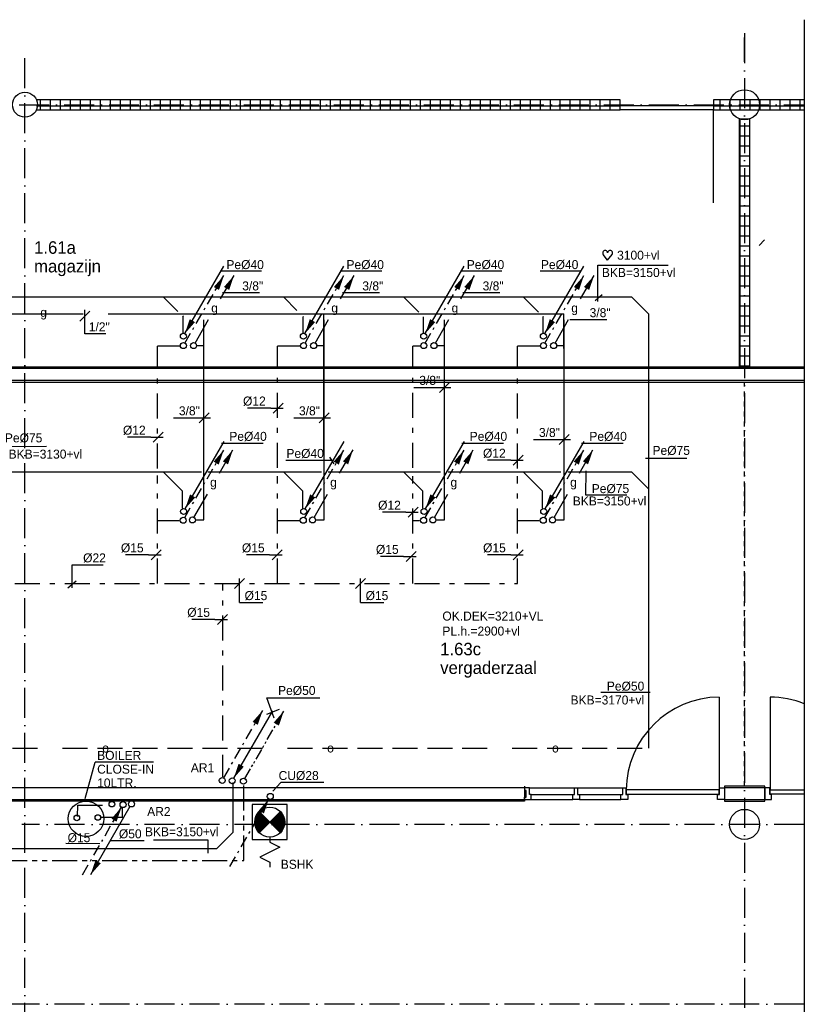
# Model space of a CAD drawing. Extents: x -39327 to 109237, y 358172 to 442272.
# Tile 7 of 96: x -1267 to 14432, y 377971 to 397674. Entities that reach past the tile are written whole.
import ezdxf
from ezdxf.enums import TextEntityAlignment as Align

# ---------------------------------------------------------------- set-up
doc = ezdxf.new("R2010")
doc.units = 0
doc.header["$LTSCALE"] = 100
for name, pattern in [('2322109', [10, 5, -2, 1, -2]), ('2322110', [10, 5, -1, 1, -1, 1, -1]), ('2322121', [2000, 1000, 1000]), ('2322123', [45, 5, -2, 5, -2, 5, -2, 5, -2, 5, -2, 5, -5]), ('2322134', [45, 40, -5]), ('DASHDOT', [9, 6, -1.5, 0, -1.5]), ('HIDDEN', [2, 1, -1])]:
    doc.linetypes.add(name, pattern=pattern)
doc.layers.get('0').update_dxf_attribs({"linetype": 'CONTINUOUS'})
for name, color, linetype in [('AL$7----_STRAMIEN', 1, 'DASHDOT'), ('AL22----_BINNENWAND', 7, 'CONTINUOUS'), ('AL28----_KONSTRUKTIE', 3, 'CONTINUOUS'), ('AL32----_BINNENKOZ', 7, 'CONTINUOUS'), ('AL32----_DRAAIR', 7, 'CONTINUOUS'), ('ALXAX---_TEGELWERK', 1, 'CONTINUOUS'), ('BL$2----', 7, 'CONTINUOUS'), ('BOUW', 8, 'CONTINUOUS'), ('WL5233--', 4, 'CONTINUOUS'), ('WL524---', 4, 'CONTINUOUS'), ('WL531---', 4, 'CONTINUOUS'), ('WL532---', 1, 'CONTINUOUS'), ('WL541---', 4, 'CONTINUOUS'), ('WL561---', 4, 'CONTINUOUS'), ('WL570---', 3, 'CONTINUOUS'), ('WM5233--', 1, 'CONTINUOUS'), ('WM531---', 1, 'CONTINUOUS'), ('WM541---', 1, 'CONTINUOUS'), ('WM570---', 1, 'CONTINUOUS')]:
    doc.layers.add(name, color=color, linetype=linetype)
doc.styles.add('BURO-018', font='BUROFONT.shx', dxfattribs={"height": 180})
doc.styles.add('BURO-025', font='BUROFONT.shx', dxfattribs={"height": 250})

# ---------------------------------------------------------------- blocks, each defined once
blk = doc.blocks.new('23SA22K6')
at = {"color": 0, "linetype": 'CONTINUOUS'}
for p, q in [((1.75, 1.75), (-1.75, 1.75)), ((-1.75, 1.75), (-1.75, -1.75)), ((-1.061, -1.061), (1.061, 1.061)), ((-1.061, 1.061), (1.061, -1.061)), ((1.75, -1.75), (1.75, 1.75)), ((2, 0), (2.5, 1)), ((2.5, 1), (3.5, -1)), ((1.5, 0), (2, 0)), ((3.5, -1), (4, 0)), ((4, 0), (4.5, 0)), ((-1.75, -1.75), (1.75, -1.75))]:
    blk.add_line(p, q, dxfattribs=at)
at = {"color": 0, "linetype": 'CONTINUOUS', "const_width": 1.5}
for points in [[(0.53, 0.53, 0.414214), (-0.53, 0.53, 1)], [(0.53, -0.53, -0.414214), (-0.53, -0.53, -1)]]:
    blk.add_lwpolyline(points, format="xyb", dxfattribs=at)
at = {"color": 0, "linetype": 'CONTINUOUS'}
blk.add_circle((0, 0), 1.5, dxfattribs=at)
at = {"color": 0, "linetype": 'CONTINUOUS', "style": 'BURO-018', "flags": 1}
blk.add_attdef('SA_MATCODE', (0, 0), '', height=1.8, dxfattribs=at)
blk = doc.blocks.new('LDV3121')
at = {"color": 0, "linetype": 'CONTINUOUS'}
blk.add_line((0.25, 0.43), (6.75, 11.69), dxfattribs=at)
blk.add_lwpolyline([(0.25, 0.43, 0, 1, 0), (1.5, 2.6, 1, 1, 0)], format="xyseb", dxfattribs=at)
blk.add_circle((0, 0), 0.5, dxfattribs=at)
blk = doc.blocks.new('*U168', base_point=(50986, 59468))
at = {"color": 0, "linetype": 'CONTINUOUS'}
for p, q in [((51086, 59568), (50886, 59368)), ((50986, 59088), (50986, 59568)), ((50986, 59088), (51452, 59088))]:
    blk.add_line(p, q, dxfattribs=at)
at = {"color": 0, "linetype": 'CONTINUOUS', "style": 'BURO-018'}
blk.add_text('%%C15', height=180, dxfattribs=at).set_placement((51086, 59138))
blk = doc.blocks.new('LDV1109')
at = {"color": 0, "linetype": 'CONTINUOUS'}
for p, q in [((5.87, 10.18), (6.75, 11.69)), ((4, 6.93), (4.94, 8.55)), ((5.31, 9.2), (5.5, 9.53)), ((2.12, 3.68), (3.06, 5.3)), ((3.44, 5.95), (3.62, 6.28)), ((0.25, 0.43), (1.19, 2.06)), ((1.56, 2.71), (1.75, 3.03))]:
    blk.add_line(p, q, dxfattribs=at)
blk.add_lwpolyline([(6.75, 11.69, 0, 1, 0), (5.5, 9.53, 1, 1, 0)], format="xyseb", dxfattribs=at)
blk.add_circle((0, 0), 0.5, dxfattribs=at)
blk = doc.blocks.new('LDV2121')
at = {"color": 0, "linetype": 'CONTINUOUS'}
blk.add_line((-0.25, -0.43), (-6.75, -11.69), dxfattribs=at)
blk.add_lwpolyline([(-6.75, -11.69, 0, 1, 0), (-5.5, -9.53, 1, 1, 0)], format="xyseb", dxfattribs=at)
blk.add_circle((0, 0), 0.5, dxfattribs=at)
blk = doc.blocks.new('LDV4109')
at = {"color": 0, "linetype": 'CONTINUOUS'}
for p, q in [((-1.13, -1.95), (-0.25, -0.43)), ((-1.69, -2.92), (-1.5, -2.6)), ((-3, -5.2), (-2.06, -3.57)), ((-3.56, -6.17), (-3.38, -5.85)), ((-4.88, -8.44), (-3.94, -6.82)), ((-5.44, -9.42), (-5.25, -9.09)), ((-6.75, -11.69), (-5.81, -10.07))]:
    blk.add_line(p, q, dxfattribs=at)
blk.add_lwpolyline([(-0.25, -0.43, 0, 1, 0), (-1.5, -2.6, 1, 1, 0)], format="xyseb", dxfattribs=at)
blk.add_circle((0, 0), 0.5, dxfattribs=at)
blk = doc.blocks.new('*U178', base_point=(50984, 57899))
at = {"color": 0, "linetype": 'CONTINUOUS'}
for p, q in [((51084, 57999), (50884, 57799)), ((50834, 57899), (50368, 57899)), ((50834, 57899), (51084, 57899))]:
    blk.add_line(p, q, dxfattribs=at)
at = {"color": 0, "linetype": 'CONTINUOUS', "style": 'BURO-018'}
blk.add_text('%%C15', height=180, dxfattribs=at).set_placement((50734, 57949), align=Align.RIGHT)
blk = doc.blocks.new('LDV1110')
at = {"color": 0, "linetype": 'CONTINUOUS'}
for p, q in [((5.87, 10.18), (6.75, 11.69)), ((4, 6.93), (4.94, 8.55)), ((5.12, 8.88), (5.31, 9.2)), ((5.5, 9.53), (5.69, 9.85)), ((3.62, 6.28), (3.81, 6.6)), ((2.12, 3.68), (3.06, 5.3)), ((3.25, 5.63), (3.44, 5.95)), ((1.75, 3.03), (1.94, 3.36)), ((0.25, 0.43), (1.19, 2.06)), ((1.37, 2.38), (1.56, 2.71))]:
    blk.add_line(p, q, dxfattribs=at)
blk.add_lwpolyline([(6.75, 11.69, 0, 1, 0), (5.5, 9.53, 1, 1, 0)], format="xyseb", dxfattribs=at)
blk.add_circle((0, 0), 0.5, dxfattribs=at)
blk = doc.blocks.new('LDV1')
at = {"color": 0, "linetype": 'CONTINUOUS'}
for p, q in [((4.5, 7.79), (6.75, 11.69)), ((0.25, 0.43), (2.5, 4.33))]:
    blk.add_line(p, q, dxfattribs=at)
blk.add_lwpolyline([(6.75, 11.69, 0, 1, 0), (5.5, 9.53, 1, 1, 0)], format="xyseb", dxfattribs=at)
blk.add_circle((0, 0), 0.5, dxfattribs=at)
at = {"color": 0, "linetype": 'CONTINUOUS', "style": 'BURO-018'}
blk.add_attdef('LD_TEXT1', text='', height=1.8, dxfattribs=at).set_placement((3.5, 6.06), align=Align.MIDDLE)
blk = doc.blocks.new('*U170', base_point=(37157, 61575))
at = {"color": 0, "linetype": 'CONTINUOUS'}
for p, q in [((37257, 61675), (37057, 61475)), ((37007, 61575), (36543, 61575)), ((37007, 61575), (37257, 61575))]:
    blk.add_line(p, q, dxfattribs=at)
at = {"color": 0, "linetype": 'CONTINUOUS', "style": 'BURO-018'}
blk.add_text('%%C12', height=180, dxfattribs=at).set_placement((36907, 61625), align=Align.RIGHT)
blk = doc.blocks.new('HART')
at = {"color": 1}
for q in [(-39.7, 52.4), (39.7, 52.4)]:
    blk.add_line((0, 0), q, dxfattribs=at)
for centre, start, end in [((-22.1, 65.7), 0, 217.18669), ((22.1, 65.7), 322.81331, 180)]:
    blk.add_arc(centre, 22.1, start, end, dxfattribs=at)
blk = doc.blocks.new('2322134-4')
at = {"layer": 'WM541---', "color": 0, "style": 'BURO-018'}
blk.add_text('g', height=180, dxfattribs=at).set_placement((-788, 391791), align=Align.MIDDLE)
blk = doc.blocks.new('2322123-1')
at = {"layer": 'WM5233--', "color": 0, "style": 'BURO-018'}
for p in [(452, 383099), (4952, 383099), (9452, 383099)]:
    blk.add_text('o', height=180, dxfattribs=at).set_placement(p, align=Align.MIDDLE)

msp = doc.modelspace()

# ---------------------------------------------------------------- linework, layer by layer
at = {"color": 1, "linetype": 'CONTINUOUS'}
for p, q in [((2750.5, 392650.6), (3573.3, 392650.5)), ((5153.3, 392650.6), (5976.1, 392650.5)), ((7560.5, 392650.6), (8383.3, 392650.5)), ((9144.9, 392650.6), (9967.7, 392650.5)), ((3602, 389196.5), (2771.6, 389196.5)), ((8412, 389196.5), (7581.5, 389196.5)), ((10806.3, 389196.5), (9975.9, 389196.5)), ((-1595.8, 389134.8), (-730, 389138.5)), ((5010.1, 388854.3), (4060.8, 388854.3)), ((11256.8, 388899.6), (12079.6, 388899.4)), ((10055.7, 388167.8), (10883.3, 388167.6)), ((10362.9, 384215.4), (11348.7, 384215.3))]:
    msp.add_line(p, q, dxfattribs=at)
at = {"color": 8, "linetype": 'CONTINUOUS'}
for p, q in [((9831.5, 382300.2), (9897.5, 382300.2)), ((9831.5, 382166.2), (9831.5, 382300.2)), ((9897.5, 382300.2), (9897.5, 382166.2)), ((10798.5, 382300.2), (10864.5, 382300.2)), ((10798.5, 382166.2), (10798.5, 382300.2)), ((10864.5, 382300.2), (10864.5, 382166.2)), ((9797.5, 382166.2), (9831.5, 382166.2)), ((9797.5, 382072.2), (9797.5, 382166.2)), ((9931.5, 382072.2), (9797.5, 382072.2)), ((9897.5, 382166.2), (9931.5, 382166.2)), ((9931.5, 382166.2), (9931.5, 382072.2)), ((10764.5, 382166.2), (10798.5, 382166.2)), ((10764.5, 382072.2), (10764.5, 382166.2)), ((10898.5, 382072.2), (10764.5, 382072.2)), ((10864.5, 382166.2), (10898.5, 382166.2)), ((10898.5, 382166.2), (10898.5, 382072.2))]:
    msp.add_line(p, q, dxfattribs=at)
at = {"layer": 'AL$7----_STRAMIEN', "color": 1}
for p, q in [((13238.5, 397403.8), (13238.5, 363077.9)), ((13238.5, 396831.4), (13238.5, 397321.3)), ((-1161.5, 362998.5), (-1161.5, 396948.5)), ((-34584, 395972.2), (14432.5, 395972.2)), ((14432.5, 381572.2), (-1226.3, 381572.2)), ((14432.5, 377972.2), (-35682.5, 377972.2))]:
    msp.add_line(p, q, dxfattribs=at)
at = {"layer": 'AL22----_BINNENWAND', "color": 8}
for p, q in [((10750.5, 396072.2), (-932.4, 396072.2)), ((10750.5, 395872.2), (10750.5, 396072.2)), ((14432.5, 396072.2), (12618.5, 396072.2)), ((12618.5, 396072.2), (12618.5, 395872.2)), ((-932.4, 395872.2), (10750.5, 395872.2)), ((12618.5, 395872.2), (14432.5, 395872.2)), ((13701.9, 395872.2), (14432.5, 395872.2)), ((13138.5, 390722.2), (13138.5, 395689.4)), ((13138.5, 395689.4), (13338.5, 395689.4)), ((13338.5, 395689.4), (13338.5, 390722.2)), ((14432.5, 390722.2), (-1681.5, 390722.2)), ((13338.5, 390722.2), (13138.5, 390722.2)), ((-1681.5, 390422.2), (14432.5, 390422.2)), ((12728.5, 384120.2), (12728.5, 382260.2)), ((13748.5, 384120.2), (13748.5, 382260.2)), ((8830.5, 382336.2), (8830.5, 382036.2)), ((9897.5, 382300.2), (10798.5, 382300.2)), ((12728.5, 382260.2), (10868.5, 382260.2)), ((10868.5, 382260.2), (10868.5, 382178.2)), ((12728.5, 382178.2), (12728.5, 382260.2)), ((12832.5, 382336.2), (12832.5, 382036.2)), ((13644.5, 382336.2), (12832.5, 382336.2)), ((12832.5, 382306.2), (13644.5, 382306.2)), ((13644.5, 382036.2), (13644.5, 382336.2)), ((13748.5, 382260.2), (14432.5, 382260.2)), ((13748.5, 382178.2), (13748.5, 382260.2)), ((9931.5, 382166.2), (10764.5, 382166.2)), ((9931.5, 382072.2), (10764.5, 382072.2)), ((10868.5, 382178.2), (12728.5, 382178.2)), ((12832.5, 382066.2), (13644.5, 382066.2)), ((14432.5, 382178.2), (13748.5, 382178.2)), ((8830.5, 382036.2), (-1970.5, 382036.2)), ((12832.5, 382036.2), (13644.5, 382036.2))]:
    msp.add_line(p, q, dxfattribs=at)
at = {"layer": 'AL22----_BINNENWAND', "color": 8, "linetype": 'CONTINUOUS'}
for p, q in [((14432.5, 390692.2), (-1681.5, 390692.2)), ((14432.5, 390452.2), (-1681.5, 390452.2)), ((-1700.5, 382306.2), (8830.5, 382306.2)), ((-1940.5, 382066.2), (8830.5, 382066.2))]:
    msp.add_line(p, q, dxfattribs=at)
at = {"layer": 'AL22----_BINNENWAND', "color": 8, "linetype": 'HIDDEN'}
msp.add_line((13238.5, 382336.2), (13238.5, 390422.2), dxfattribs=at)
at = {"layer": 'AL22----_BINNENWAND', "color": 8}
for points in [[(12832.5, 382300.2), (12832.5, 382072.2), (12698.5, 382072.2), (12698.5, 382166.2), (12732.5, 382166.2), (12732.5, 382300.2), (12832.5, 382300.2)], [(13644.5, 382300.2), (13644.5, 382072.2), (13778.5, 382072.2), (13778.5, 382166.2), (13744.5, 382166.2), (13744.5, 382300.2), (13644.5, 382300.2)]]:
    msp.add_lwpolyline(points, dxfattribs=at)
for centre, start, end in [((12746.1, 382242.6), 90.53799, 179.46201), ((13730.8, 382242.6), 68.05817, 89.46201)]:
    msp.add_arc(centre, 1877.7, start, end, dxfattribs=at)
at = {"layer": 'AL28----_KONSTRUKTIE', "color": 8}
for centre, radius in [((13238.5, 395972.2), 300), ((-1161.5, 395972.2), 250), ((13238.5, 381572.2), 300)]:
    msp.add_circle(centre, radius, dxfattribs=at)
at = {"layer": 'AL32----_BINNENKOZ', "color": 8}
for p, q in [((10750.5, 395960.2), (12618.5, 395960.2)), ((10750.5, 395880.2), (12618.5, 395880.2)), ((8930.5, 382300.2), (9831.5, 382300.2)), ((8964.5, 382166.2), (9797.5, 382166.2)), ((8964.5, 382072.2), (9797.5, 382072.2))]:
    msp.add_line(p, q, dxfattribs=at)
for points in [[(8830.5, 382300.2), (8830.5, 382252.2)], [(8830.5, 382118.2), (8830.5, 382072.2), (8964.5, 382072.2), (8964.5, 382166.2), (8930.5, 382166.2), (8930.5, 382300.2), (8830.5, 382300.2)], [(8830.5, 382072.2), (8830.5, 382118.2), (8864.5, 382118.2), (8864.5, 382252.2), (8830.5, 382252.2)]]:
    msp.add_lwpolyline(points, dxfattribs=at)
at = {"layer": 'AL32----_DRAAIR', "color": 8}
msp.add_line((12618.5, 394012.2), (12618.5, 395880.2), dxfattribs=at)
at = {"layer": 'ALXAX---_TEGELWERK', "color": 8}
for p, q in [((-849.3, 395872.2), (-849.3, 396072.2)), ((-649.3, 395872.2), (-649.3, 396072.2)), ((-449.3, 395872.2), (-449.3, 396072.2)), ((-249.3, 395872.2), (-249.3, 396072.2)), ((-49.3, 395872.2), (-49.3, 396072.2)), ((150.7, 395872.2), (150.7, 396072.2)), ((350.7, 395872.2), (350.7, 396072.2)), ((550.7, 395872.2), (550.7, 396072.2)), ((750.7, 395872.2), (750.7, 396072.2)), ((950.7, 395872.2), (950.7, 396072.2)), ((1150.7, 395872.2), (1150.7, 396072.2)), ((1350.7, 395872.2), (1350.7, 396072.2)), ((1550.7, 395872.2), (1550.7, 396072.2)), ((1750.7, 395872.2), (1750.7, 396072.2)), ((1950.7, 395872.2), (1950.7, 396072.2)), ((2150.7, 395872.2), (2150.7, 396072.2)), ((2350.7, 395872.2), (2350.7, 396072.2)), ((2550.7, 395872.2), (2550.7, 396072.2)), ((2750.7, 395872.2), (2750.7, 396072.2)), ((2950.7, 395872.2), (2950.7, 396072.2)), ((3150.7, 395872.2), (3150.7, 396072.2)), ((3350.7, 395872.2), (3350.7, 396072.2)), ((3550.7, 395872.2), (3550.7, 396072.2)), ((3750.7, 395872.2), (3750.7, 396072.2)), ((3950.7, 395872.2), (3950.7, 396072.2)), ((4150.7, 395872.2), (4150.7, 396072.2)), ((4350.7, 395872.2), (4350.7, 396072.2)), ((4550.7, 395872.2), (4550.7, 396072.2)), ((4750.7, 395872.2), (4750.7, 396072.2)), ((4950.7, 395872.2), (4950.7, 396072.2)), ((5150.7, 395872.2), (5150.7, 396072.2)), ((5350.7, 395872.2), (5350.7, 396072.2)), ((5550.7, 395872.2), (5550.7, 396072.2)), ((5750.7, 395872.2), (5750.7, 396072.2)), ((5950.7, 395872.2), (5950.7, 396072.2)), ((6150.7, 395872.2), (6150.7, 396072.2)), ((6350.7, 395872.2), (6350.7, 396072.2)), ((6550.7, 395872.2), (6550.7, 396072.2)), ((6750.7, 395872.2), (6750.7, 396072.2)), ((6950.7, 395872.2), (6950.7, 396072.2)), ((7150.7, 395872.2), (7150.7, 396072.2)), ((7350.7, 395872.2), (7350.7, 396072.2)), ((7550.7, 395872.2), (7550.7, 396072.2)), ((7750.7, 395872.2), (7750.7, 396072.2)), ((7950.7, 395872.2), (7950.7, 396072.2)), ((8150.7, 395872.2), (8150.7, 396072.2)), ((8350.7, 395872.2), (8350.7, 396072.2)), ((8550.7, 395872.2), (8550.7, 396072.2)), ((8750.7, 395872.2), (8750.7, 396072.2)), ((8950.7, 395872.2), (8950.7, 396072.2)), ((9150.7, 395872.2), (9150.7, 396072.2)), ((9350.7, 395872.2), (9350.7, 396072.2)), ((9550.7, 395872.2), (9550.7, 396072.2)), ((9750.7, 395872.2), (9750.7, 396072.2)), ((9950.7, 395872.2), (9950.7, 396072.2)), ((10150.7, 395872.2), (10150.7, 396072.2)), ((10350.7, 395872.2), (10350.7, 396072.2)), ((10550.7, 395872.2), (10550.7, 396072.2)), ((12750.7, 395872.2), (12750.7, 396072.2)), ((12950.7, 395872.2), (12950.7, 396072.2)), ((13150.7, 395872.2), (13150.7, 396072.2)), ((13350.7, 395872.2), (13350.7, 396072.2)), ((13550.7, 395872.2), (13550.7, 396072.2)), ((13750.7, 395872.2), (13750.7, 396072.2)), ((13950.7, 395872.2), (13950.7, 396072.2)), ((14150.7, 395872.2), (14150.7, 396072.2)), ((14350.7, 395872.2), (14350.7, 396072.2)), ((-932.4, 395949.3), (10750.5, 395949.3)), ((12618.5, 395949.3), (14432.5, 395949.3)), ((13150.7, 390722.2), (13150.7, 395689.4)), ((13138.5, 395549.3), (13338.5, 395549.3)), ((13138.5, 395349.3), (13338.5, 395349.3)), ((13138.5, 395149.3), (13338.5, 395149.3)), ((13138.5, 394949.3), (13338.5, 394949.3)), ((13138.5, 394749.3), (13338.5, 394749.3)), ((13138.5, 394549.3), (13338.5, 394549.3)), ((13138.5, 394349.3), (13338.5, 394349.3)), ((13138.5, 394149.3), (13338.5, 394149.3)), ((13138.5, 393949.3), (13338.5, 393949.3)), ((13138.5, 393749.3), (13338.5, 393749.3)), ((13138.5, 393549.3), (13338.5, 393549.3)), ((13138.5, 393349.3), (13338.5, 393349.3)), ((13138.5, 393149.3), (13338.5, 393149.3)), ((13138.5, 392949.3), (13338.5, 392949.3)), ((13138.5, 392749.3), (13338.5, 392749.3)), ((13138.5, 392549.3), (13338.5, 392549.3)), ((13138.5, 392349.3), (13338.5, 392349.3)), ((13138.5, 392149.3), (13338.5, 392149.3)), ((13138.5, 391949.3), (13338.5, 391949.3)), ((13138.5, 391749.3), (13338.5, 391749.3)), ((13138.5, 391549.3), (13338.5, 391549.3)), ((13138.5, 391349.3), (13338.5, 391349.3)), ((13138.5, 391149.3), (13338.5, 391149.3)), ((13138.5, 390949.3), (13338.5, 390949.3)), ((13138.5, 390749.3), (13338.5, 390749.3))]:
    msp.add_line(p, q, dxfattribs=at)
at = {"layer": 'BL$2----', "color": 1}
for p, q in [((3675.6, 384105.4), (4740.7, 384105.4)), ((3827.7, 383699.9), (3675.6, 384105.4)), ((3675.6, 383775.9), (3929.2, 383877.3))]:
    msp.add_line(p, q, dxfattribs=at)
at = {"layer": 'BOUW', "color": 1}
for p, q in [((40.3, 382088.6), (242.4, 382816.2)), ((1410.7, 382816.2), (242.4, 382816.2)), ((4816.1, 382408.7), (3959.7, 382408.7))]:
    msp.add_line(p, q, dxfattribs=at)
at = {"layer": 'WL5233--', "color": 4, "linetype": '2322123'}
msp.add_line((-4910.3, 383098.9), (11314.1, 383098.9), dxfattribs=at)
at = {"layer": 'WL524---', "linetype": '2322121'}
for p, q in [((1023.3, 392120.2), (-2874.2, 392120.2)), ((3423.3, 392120.2), (1023.3, 392120.2)), ((1612.1, 392120.2), (1895.2, 391837.1)), ((5823.3, 392120.2), (3423.3, 392120.2)), ((4014.9, 392120.2), (4279.7, 391855.4)), ((8223.2, 392120.2), (5823.3, 392120.2)), ((6422.1, 392120.2), (6720.2, 391822.1)), ((10982.6, 392120.3), (8223.2, 392120.2)), ((8816.4, 392120.2), (9112.8, 391823.8)), ((11313.9, 391789), (10982.6, 392120.3)), ((1987.4, 391744.9), (2002.5, 391729.8)), ((2002.5, 391390.6), (2002.5, 391729.8)), ((4402.6, 391732.5), (4405.3, 391729.8)), ((4405.3, 391390.6), (4405.3, 391729.8)), ((6812.5, 391390.6), (6812.5, 391729.8)), ((9197.3, 391739.4), (9206.8, 391729.8)), ((9206.8, 391390.6), (9206.8, 391729.8)), ((11313.9, 391789), (11314.1, 383098.9)), ((1023.3, 388620.2), (-2874.2, 388620.2)), ((2372.5, 388620.2), (1023.3, 388620.2)), ((1612.1, 388620.3), (1992.2, 388240.2)), ((3423.3, 388620.2), (2495.5, 388620.2)), ((4769.5, 388620.2), (3423.3, 388620.2)), ((4014.9, 388620.3), (4395, 388240.2)), ((5823.3, 388620.2), (4907.7, 388620.2)), ((7151, 388620.2), (5823.3, 388620.2)), ((6422.1, 388620.3), (6802.2, 388240.2)), ((8223.2, 388620.2), (7304.6, 388620.2)), ((9563.3, 388620.3), (8223.2, 388620.2)), ((8816.4, 388620.3), (9196.6, 388240.2)), ((10982.6, 388620.3), (9701.5, 388620.3)), ((11313.9, 388288.9), (10982.6, 388620.3)), ((1992.2, 387899.4), (1992.2, 388240.2)), ((4395, 387899.4), (4395, 388240.2)), ((6802.2, 387899.4), (6802.2, 388240.2)), ((9196.6, 387899.4), (9196.6, 388240.2)), ((2997.3, 382408.5), (2997.3, 381409)), ((2674.5, 381086.2), (2997.3, 381409)), ((-9833.4, 381086.3), (2674.5, 381086.2))]:
    msp.add_line(p, q, dxfattribs=at)
at = {"layer": 'WL531---', "linetype": '2322109'}
for p, q in [((1942.5, 391138.6), (1490.7, 391138.6)), ((1490.7, 388692.3), (1490.7, 391138.6)), ((4345.2, 391138.6), (3893.5, 391138.6)), ((3893.5, 388707.7), (3893.5, 391138.6)), ((6752.4, 391138.6), (6596.4, 391138.6)), ((6596.4, 388707.7), (6596.4, 391138.6)), ((9146.8, 391138.6), (8695.1, 391138.6)), ((8695.1, 388692.3), (8695.1, 391138.6)), ((1490.7, 386391), (1490.7, 388554.1)), ((3893.5, 386391), (3893.5, 388538.7)), ((6596.4, 386394.7), (6596.4, 388538.7)), ((8695.1, 386394.7), (8695.1, 388538.7)), ((1926, 387647.4), (1490.7, 387647.4)), ((4328.7, 387647.4), (3893.5, 387647.4)), ((6735.9, 387647.4), (6596.4, 387647.4)), ((9130.3, 387647.4), (8695.1, 387647.4)), ((-6366.9, 386394.7), (8695.1, 386394.7)), ((2796.4, 383250.2), (2796.2, 386394.7)), ((2796.4, 382524.1), (2796.4, 382964.5)), ((-111.8, 381730.1), (-107, 381958.5)), ((-107, 381958.5), (509.8, 381958.5)), ((790.9, 381713.3), (790.9, 381910.9)), ((366.6, 381713.3), (790.9, 381713.3))]:
    msp.add_line(p, q, dxfattribs=at)
at = {"layer": 'WL531---', "color": 1}
msp.add_line((4932.2, 388917.4), (5017.8, 388785.2), dxfattribs=at)
at = {"layer": 'WL532---', "linetype": '2322110'}
for p, q in [((3215.7, 380847.2), (3215.6, 382381.4)), ((-6618, 380847.2), (3215.7, 380847.2))]:
    msp.add_line(p, q, dxfattribs=at)
at = {"layer": 'WL532---', "color": 3}
msp.add_circle((59.7, 381684.1), 355.2, dxfattribs=at)
at = {"layer": 'WL541---', "color": 3, "linetype": '2322134'}
for p, q in [((-3996.1, 391790.6), (2420.6, 391790.6)), ((2420.6, 391790.6), (4820.6, 391790.6)), ((2420.6, 387668), (2420.6, 391790.6)), ((4820.6, 391790.6), (7205.1, 391790.6)), ((4820.6, 389022.6), (4820.6, 391790.6)), ((4820.6, 391096.9), (4820.6, 391790.6)), ((4823.4, 387668), (4823.4, 391790.6)), ((7205.1, 391790.6), (9620.6, 391790.6)), ((7230.6, 387668), (7230.6, 391790.6)), ((9620.6, 391096.9), (9620.6, 391790.6)), ((9625, 387668), (9625, 391790.6)), ((2267.7, 391152.2), (2421, 391152.2)), ((4670.5, 391152.2), (4823.7, 391152.2)), ((7077.7, 391152.2), (7230.9, 391152.2)), ((9472.1, 391152.2), (9625.3, 391152.2)), ((2257.3, 387668), (2420.6, 387668)), ((4660.1, 387668), (4823.4, 387668)), ((7067.3, 387668), (7230.6, 387668)), ((9461.7, 387668), (9625, 387668))]:
    msp.add_line(p, q, dxfattribs=at)
at = {"layer": 'WL561---', "color": 1}
for centre in [(577.6, 381975.7), (-124.7, 381701.5), (295.4, 381709.3)]:
    msp.add_circle(centre, 55.7, dxfattribs=at)
at = {"layer": 'WL570---', "color": 1}
msp.add_line((13526, 393156.9), (13636.7, 393267.6), dxfattribs=at)
at = {"layer": 'WM531---', "linetype": 'CONTINUOUS'}
for p, q in [((3528.5, 392207), (2790.1, 392207)), ((4521.6, 392121.6), (3671.9, 392121.6)), ((5931.3, 392207), (5192.9, 392207)), ((6825.6, 392121.6), (5975.9, 392121.6)), ((8338.5, 392207), (7600, 392207)), ((133, 391843.1), (-67, 391643.1)), ((33, 391387.7), (33, 391870.3)), ((10479.8, 391670.7), (9741.3, 391670.7)), ((457.8, 391387.7), (33, 391387.7)), ((7332.9, 390417), (7132.9, 390217)), ((6622.5, 390317), (7359.6, 390317)), ((2522.9, 389807.5), (2322.9, 389607.5)), ((4925.7, 389807.5), (4725.7, 389607.5)), ((1812.6, 389707.5), (2549.6, 389707.5)), ((4215.3, 389707.5), (4952.4, 389707.5)), ((9727.3, 389373.7), (9527.3, 389173.7)), ((9016.9, 389273.7), (9754, 389273.7))]:
    msp.add_line(p, q, dxfattribs=at)
at = {"layer": 'WM531---'}
for p, q in [((-220.2, 386305.5), (-220.2, 386764.4)), ((-220.2, 386764.4), (406.1, 386764.4)), ((-304.9, 386305.5), (-135.4, 386446.6)), ((338.3, 381184), (-343.3, 381186)), ((1221.1, 381239.2), (539.5, 381241.2))]:
    msp.add_line(p, q, dxfattribs=at)
at = {"layer": 'WM541---', "color": 1}
for p, q in [((10304.3, 392760.5), (11711.5, 392760.5)), ((10304.3, 392031.9), (10304.3, 392760.5)), ((10249.3, 392052.3), (10386.8, 392176)), ((3798.5, 382234.2), (3959.7, 382408.7)), ((2506.6, 381258.9), (1407.1, 381258.9)), ((2506.6, 380997.9), (2506.6, 381258.9))]:
    msp.add_line(p, q, dxfattribs=at)
at = {"layer": 'WM570---', "color": 1}
msp.add_line((14432.5, 397674.4), (14432.5, 359689.1), dxfattribs=at)
at = {"layer": 'WM570---'}
msp.add_line((10060.5, 388643.9), (10055.7, 388167.8), dxfattribs=at)

# ---------------------------------------------------------------- block references
at = {"layer": 'WL524---', "color": 2}
for name, p, xscale, yscale, zscale in [('LDV3121', (2007.4, 391340.4), 120, 120, 120), ('LDV3121', (4410.1, 391340.4), 120, 120, 120), ('LDV3121', (6817.3, 391340.4), 120, 120, 120), ('LDV3121', (9211.7, 391340.4), 120, 120, 120), ('LDV3121', (2013.1, 387832.9), 120, 120, 120), ('LDV3121', (4415.9, 387832.9), 120, 120, 120), ('LDV3121', (6823.1, 387832.9), 120, 120, 120), ('LDV3121', (9217.5, 387832.9), 120, 120, 120), ('LDV3121', (2985.1, 382443.6), 120, 120, 120), ('LDV2121', (970.2, 381980.9), 121.5, 121.5, 121.5)]:
    msp.add_blockref(name, p, dxfattribs=dict(at, xscale=xscale, yscale=yscale, zscale=zscale))
at = {"layer": 'WL531---', "color": 2}
for name, p, xscale, yscale, zscale in [('LDV1109', (2008.9, 391152.1), 120.0000000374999, 120.0000000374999, 120.0000000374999), ('LDV1109', (4411.7, 391152.1), 120.0000000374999, 120.0000000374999, 120.0000000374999), ('LDV1109', (6818.9, 391152.1), 120.0000000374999, 120.0000000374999, 120.0000000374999), ('LDV1109', (9213.3, 391152.1), 120.0000000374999, 120.0000000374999, 120.0000000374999), ('LDV1109', (2004.4, 387657.7), 120.0000000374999, 120.0000000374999, 120.0000000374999), ('LDV1109', (4407.2, 387657.7), 120.0000000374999, 120.0000000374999, 120.0000000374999), ('LDV1109', (6814.4, 387657.7), 120.0000000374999, 120.0000000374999, 120.0000000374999), ('LDV1109', (9208.8, 387657.7), 120.0000000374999, 120.0000000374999, 120.0000000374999), ('LDV1109', (2785.2, 382450.3), 120.0000000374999, 120.0000000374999, 120.0000000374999), ('LDV4109', (3747.9, 382132), 120, 120, 120), ('LDV4109', (800.3, 381967.5), 120, 120, 120)]:
    msp.add_blockref(name, p, dxfattribs=dict(at, xscale=xscale, yscale=yscale, zscale=zscale))
at = {"layer": 'WL531---', "color": 2, "xscale": 200, "yscale": 200, "zscale": 200, "rotation": 270}
msp.add_blockref('23SA22K6', (3736.2, 381616.4), dxfattribs=at)
at = {"layer": 'WL532---', "color": 2, "xscale": 120, "yscale": 120, "zscale": 120}
msp.add_blockref('LDV1110', (3207.8, 382435.6), dxfattribs=at)
at = {"layer": 'WL541---', "color": 2}
ref = msp.add_blockref('LDV1', (2211.8, 391152.1), dxfattribs=dict(at, xscale=120.0000000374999, yscale=120.0000000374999, zscale=120.0000000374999))
ref.add_attrib('LD_TEXT1', 'g', dxfattribs={"layer": '0', "color": 1, "linetype": 'CONTINUOUS', "height": 180, "style": 'BURO-018'}).set_placement((2631.8, 391879.6), align=Align.MIDDLE)
ref = msp.add_blockref('LDV1', (4614.6, 391152.1), dxfattribs=dict(at, xscale=120.0000000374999, yscale=120.0000000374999, zscale=120.0000000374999))
ref.add_attrib('LD_TEXT1', 'g', dxfattribs={"layer": '0', "color": 1, "linetype": 'CONTINUOUS', "height": 180, "style": 'BURO-018'}).set_placement((5034.6, 391879.6), align=Align.MIDDLE)
ref = msp.add_blockref('LDV1', (7021.8, 391152.1), dxfattribs=dict(at, xscale=120.0000000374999, yscale=120.0000000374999, zscale=120.0000000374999))
ref.add_attrib('LD_TEXT1', 'g', dxfattribs={"layer": '0', "color": 1, "linetype": 'CONTINUOUS', "height": 180, "style": 'BURO-018'}).set_placement((7441.8, 391879.6), align=Align.MIDDLE)
ref = msp.add_blockref('LDV1', (9416.2, 391152.1), dxfattribs=dict(at, xscale=120.0000000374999, yscale=120.0000000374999, zscale=120.0000000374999))
ref.add_attrib('LD_TEXT1', 'g', dxfattribs={"layer": '0', "color": 1, "linetype": 'CONTINUOUS', "height": 180, "style": 'BURO-018'}).set_placement((9836.2, 391879.6), align=Align.MIDDLE)
ref = msp.add_blockref('LDV1', (2189.7, 387662.8), dxfattribs=dict(at, xscale=120.0000000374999, yscale=120.0000000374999, zscale=120.0000000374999))
ref.add_attrib('LD_TEXT1', 'g', dxfattribs={"layer": '0', "color": 1, "linetype": 'CONTINUOUS', "height": 180, "style": 'BURO-018'}).set_placement((2609.7, 388390.3), align=Align.MIDDLE)
ref = msp.add_blockref('LDV1', (4592.5, 387662.8), dxfattribs=dict(at, xscale=120.0000000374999, yscale=120.0000000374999, zscale=120.0000000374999))
ref.add_attrib('LD_TEXT1', 'g', dxfattribs={"layer": '0', "color": 1, "linetype": 'CONTINUOUS', "height": 180, "style": 'BURO-018'}).set_placement((5012.5, 388390.3), align=Align.MIDDLE)
ref = msp.add_blockref('LDV1', (6999.7, 387662.8), dxfattribs=dict(at, xscale=120.0000000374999, yscale=120.0000000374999, zscale=120.0000000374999))
ref.add_attrib('LD_TEXT1', 'g', dxfattribs={"layer": '0', "color": 1, "linetype": 'CONTINUOUS', "height": 180, "style": 'BURO-018'}).set_placement((7419.7, 388390.3), align=Align.MIDDLE)
ref = msp.add_blockref('LDV1', (9394.1, 387662.8), dxfattribs=dict(at, xscale=120.0000000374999, yscale=120.0000000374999, zscale=120.0000000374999))
ref.add_attrib('LD_TEXT1', 'g', dxfattribs={"layer": '0', "color": 1, "linetype": 'CONTINUOUS', "height": 180, "style": 'BURO-018'}).set_placement((9814.1, 388390.3), align=Align.MIDDLE)
at = {"layer": 'WM5233--', "color": 1}
msp.add_blockref('2322123-1', (0, 0), dxfattribs=at)
at = {"layer": 'WM531---'}
for name, p in [('*U170', (3906.4, 389903.2)), ('*U170', (1503.6, 389320.6)), ('*U170', (8707.9, 388859.3)), ('*U170', (6609.2, 387818.5)), ('*U178', (1462.7, 386965.4)), ('*U178', (3884.2, 386965.4)), ('*U178', (8709.4, 386965.4)), ('*U178', (6565.6, 386934.2)), ('*U168', (3132.7, 386389.7)), ('*U168', (5554.3, 386389.7)), ('*U178', (2790.1, 385674.5))]:
    msp.add_blockref(name, p, dxfattribs=at)
at = {"layer": 'WM541---', "color": 1}
msp.add_blockref('2322134-4', (0, 0), dxfattribs=at)
at = {"layer": 'WM570---', "xscale": 2.25, "yscale": 2.25, "zscale": 2.25}
msp.add_blockref('HART', (10497.5, 392859.6), dxfattribs=at)

# ---------------------------------------------------------------- texts
at = {"color": 1, "linetype": 'CONTINUOUS', "style": 'BURO-018'}
for s, p in [('Pe%%c40', (2868.9, 392683.3)), ('Pe%%c40', (5271.7, 392683.3)), ('Pe%%c40', (7678.9, 392683.3)), ('Pe%%c40', (9162.1, 392683.3)), ('Pe%%c75', (-1563.4, 389215.8)), ('Pe%%c40', (2927.3, 389246.5)), ('Pe%%c40', (7737.2, 389246.5)), ('Pe%%c40', (10131.6, 389246.5)), ('Pe%%c75', (11395.3, 388964.8)), ('Pe%%C40', (4069.6, 388904.3)), ('Pe%%c75', (10179, 388200.5)), ('Pe%%c50', (10481.4, 384248.1)), ('Pe%%c50', (3902.7, 384161.4))]:
    msp.add_text(s, height=180, dxfattribs=at).set_placement(p)
at = {"layer": 'BOUW', "style": 'BURO-025'}
for s, p in [('1.61a', (-979.3, 392990.1)), ('magazijn', (-979.3, 392617.1)), ('1.63c', (7146.6, 384955.3)), ('vergaderzaal', (7146.6, 384582.3))]:
    msp.add_text(s, height=250, dxfattribs=at).set_placement(p)
at = {"layer": 'BOUW', "color": 1, "style": 'BURO-018'}
for s, p in [('OK.DEK=3210+VL', (7190.6, 385650.2)), ('PL.h.=2900+vl', (7190.6, 385350.2)), ('AR1', (2157, 382615.3)), ('AR2', (1283.5, 381738.5)), ('%%c50', (717.7, 381292.7)), ('%%c15', (-308.5, 381215.5)), ('BSHK', (3956.2, 380682.9))]:
    msp.add_text(s, height=180, dxfattribs=at).set_placement(p)
msp.add_text('CU%%C28', height=180, dxfattribs=at).set_placement((4716.1, 382458.7), align=Align.RIGHT)
at = {"layer": 'WL532---', "color": 1, "style": 'BURO-018'}
for s, p in [('BOILER', (282.8, 382862.4)), ('CLOSE-IN', (282.8, 382586.3)), ('10LTR.', (282.8, 382311.1))]:
    msp.add_text(s, height=180, dxfattribs=at).set_placement(p)
at = {"layer": 'WM531---', "linetype": 'CONTINUOUS', "style": 'BURO-018'}
for s, p in [('3/8"', (3605.9, 392257)), ('3/8"', (6008.7, 392257)), ('3/8"', (8415.9, 392257)), ('3/8"', (10557.2, 391720.7)), ('1/2"', (535.2, 391437.7)), ('3/8"', (7148.4, 390367)), ('3/8"', (2338.4, 389757.5)), ('3/8"', (4741.2, 389757.5)), ('3/8"', (9542.8, 389323.7))]:
    msp.add_text(s, height=180, dxfattribs=at).set_placement(p, align=Align.RIGHT)
at = {"layer": 'WM531---', "style": 'BURO-018'}
msp.add_text('%%C22', height=180, dxfattribs=at).set_placement((2.1, 386814.4))
at = {"layer": 'WM541---', "color": 1, "style": 'BURO-018'}
for s, p in [('BKB=3150+vl', (10381.7, 392524.8)), ('BKB=3130+vl', (-1489.2, 388890.9)), ('BKB=3150+vl', (9799.1, 387953.2)), ('BKB=3170+vl', (9754.9, 383970.7)), ('BKB=3150+vl', (1239.2, 381334.2))]:
    msp.add_text(s, height=180, dxfattribs=at).set_placement(p)
at = {"layer": 'WM570---', "color": 1, "style": 'BURO-018'}
msp.add_text('3100+vl', height=180, dxfattribs=at).set_placement((10686.9, 392871.8))

doc.saveas('drawing.dxf')
